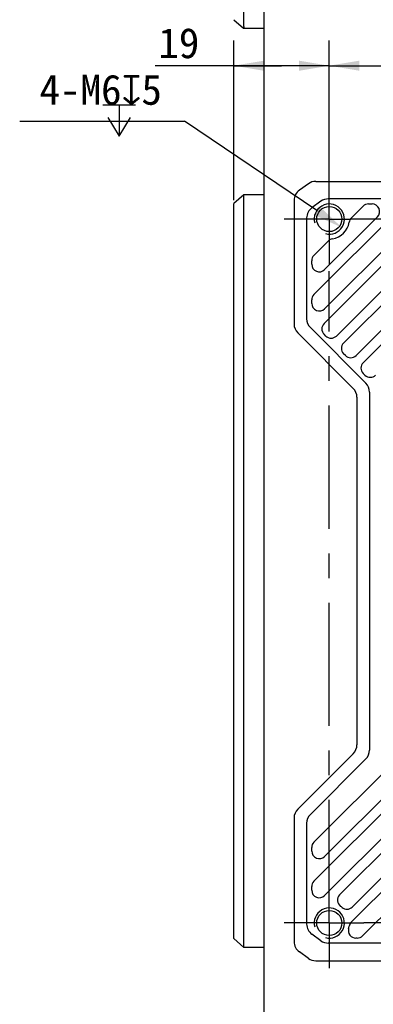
# Model space of a CAD drawing. Header units: millimetres. Extents: x 97 to 455, y 99 to 378.
# Tile 6 of 16: x 261 to 296, y 187 to 285. Entities that reach past the tile are written whole.
import ezdxf
from ezdxf.enums import TextEntityAlignment as Align

# ---------------------------------------------------------------- set-up
doc = ezdxf.new("R2010")
doc.units = ezdxf.units.MM
doc.header["$LTSCALE"] = 32.67
doc.header["$PDMODE"] = 3
doc.header["$PDSIZE"] = 8
doc.linetypes.add('CENTER', pattern=[0.6, 0.375, -0.075, 0.075, -0.075])
doc.layers.get('0').update_dxf_attribs({"linetype": 'CONTINUOUS'})
doc.layers.get('Defpoints').update_dxf_attribs({"linetype": 'CONTINUOUS'})
for name, color, linetype in [('00_COMPONENTS', 7, 'CONTINUOUS'), ('20_ALL_FEATURES', 7, 'CONTINUOUS'), ('51__DRAFT_DIMS', 7, 'CONTINUOUS')]:
    doc.layers.add(name, color=color, linetype=linetype)
doc.styles.get("Standard").update_dxf_attribs({"font": 'simfang.ttf'})
doc.dimstyles.new('DIMSTYLE_2', dxfattribs={"dimtxt": 3, "dimasz": 3, "dimexe": 2.5, "dimexo": 0.5, "dimgap": 0.75, "dimtad": 1, "dimlfac": 2, "dimdsep": 46, "dimtxsty": 'STANDARD', "dimblk": '_FILLED', "dimblk1": '_FILLED', "dimblk2": '_FILLED', "dimcen": 0.09, "dimclrt": 3, "dimazin": 2, "dimtp": 0.3, "dimtm": 0.3, "dimtfac": 1, "dimtofl": 0, "dimtmove": 0, "dimatfit": 3, "dimldrblk": '_FILLED', "dimfxl": 1, "dimtolj": 1, "dimarcsym": 0})
doc.dimstyles.new('DIMSTYLE_5', dxfattribs={"dimtxt": 3, "dimasz": 3, "dimexe": 2.5, "dimexo": 0.5, "dimgap": 0.75, "dimtad": 1, "dimlfac": 2, "dimdsep": 46, "dimtxsty": 'STANDARD', "dimblk": '_FILLED', "dimblk1": '_FILLED', "dimblk2": '_FILLED', "dimcen": 0.09, "dimclrt": 3, "dimazin": 2, "dimtp": 0.2, "dimtm": 0.2, "dimtfac": 1, "dimtofl": 0, "dimtmove": 0, "dimatfit": 3, "dimldrblk": '_FILLED', "dimfxl": 1, "dimtolj": 1, "dimarcsym": 0})
doc.dimstyles.new('DIMSTYLE_6', dxfattribs={"dimtxt": 3, "dimasz": 3, "dimexe": 2.5, "dimexo": 0.5, "dimtad": 1, "dimlfac": 2, "dimdsep": 46, "dimtxsty": 'STANDARD', "dimblk": '_FILLED', "dimblk1": '_FILLED', "dimblk2": '_FILLED', "dimcen": 0.09, "dimclrt": 3, "dimazin": 2, "dimtp": 0.1, "dimtm": 0.1, "dimtfac": 1, "dimtofl": 0, "dimtmove": 0, "dimatfit": 1, "dimldrblk": '_FILLED', "dimfxl": 1, "dimtolj": 1, "dimarcsym": 0})

# ---------------------------------------------------------------- blocks, each defined once
blk = doc.blocks.new('_FILLED')
at = {"color": 0, "linetype": 'ByBlock'}
blk.add_solid([(0, 0), (-1, 0.167), (-1, -0.167)], dxfattribs=at)
blk = doc.blocks.new('*D3')
at = {"layer": '51__DRAFT_DIMS', "color": 4}
for p, q in [((291.78, 265.957), (291.78, 283.208)), ((317.28, 265.957), (317.28, 283.208)), ((291.78, 280.708), (304.53, 280.708)), ((317.28, 280.708), (304.53, 280.708))]:
    blk.add_line(p, q, dxfattribs=at)
at = {"layer": '51__DRAFT_DIMS', "color": 4, "xscale": 3, "yscale": 3, "zscale": 3, "rotation": 180}
blk.add_blockref('_FILLED', (291.78, 280.708), dxfattribs=at)
at = {"layer": '51__DRAFT_DIMS', "color": 4, "xscale": 3, "yscale": 3, "zscale": 3}
blk.add_blockref('_FILLED', (317.28, 280.708), dxfattribs=at)
at = {"layer": '51__DRAFT_DIMS', "color": 3}
blk.add_text('51', height=3, dxfattribs=at).set_placement((304.53, 281.458), align=Align.CENTER)
blk = doc.blocks.new('*D9')
at = {"layer": '51__DRAFT_DIMS', "color": 0, "lineweight": -2}
for p in [(261.003, 275.197), (290.537, 266.297)]:
    blk.add_line(p, (277.379, 275.197), dxfattribs=at)
at = {"layer": 'Defpoints', "color": 0}
for p in [(290.537, 266.297), (293.022, 264.616)]:
    blk.add_point(p, dxfattribs=at)
at = {"layer": '51__DRAFT_DIMS', "color": 0, "linetype": 'ByBlock', "lineweight": -2, "xscale": 3, "yscale": 3, "zscale": 3, "rotation": 325.9279088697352}
blk.add_blockref('_FILLED', (293.022, 264.616), dxfattribs=at)
at = {"layer": '51__DRAFT_DIMS', "color": 3, "insert": (275.143, 279.822), "char_height": 3, "attachment_point": 3, "line_spacing_factor": 0.9}
blk.add_mtext('\\A1;{4-M6{\\fgdt;x}5}', dxfattribs=at)
blk = doc.blocks.new('*D11')
at = {"layer": '51__DRAFT_DIMS', "color": 4}
for p, q in [((282.28, 267.344), (282.28, 283.208)), ((291.78, 265.957), (291.78, 283.208)), ((287.03, 280.708), (274.458, 280.708)), ((282.28, 280.708), (287.03, 280.708)), ((291.78, 280.708), (287.03, 280.708))]:
    blk.add_line(p, q, dxfattribs=at)
at = {"layer": '51__DRAFT_DIMS', "color": 4, "xscale": 3, "yscale": 3, "zscale": 3, "rotation": 180}
blk.add_blockref('_FILLED', (282.28, 280.708), dxfattribs=at)
at = {"layer": '51__DRAFT_DIMS', "color": 4, "xscale": 3, "yscale": 3, "zscale": 3}
blk.add_blockref('_FILLED', (291.78, 280.708), dxfattribs=at)
at = {"layer": '51__DRAFT_DIMS', "color": 3}
blk.add_text('19', height=3, dxfattribs=at).set_placement((278.865, 281.458), align=Align.RIGHT)

msp = doc.modelspace()

# ---------------------------------------------------------------- linework, layer by layer
at = {"layer": '00_COMPONENTS', "color": 7}
for p, q in [((285.2799, 356.4716), (285.2799, 104.4416)), ((283.2799, 284.5976), (283.2799, 286.6055)), ((282.2799, 285.2832), (283.2649, 284.4301)), ((283.2649, 284.4301), (285.2799, 284.4301)), ((289.7039, 268.9738), (288.8033, 268.3305)), ((290.4304, 269.2066), (324.8799, 269.2066)), ((283.2799, 267.8778), (282.2799, 267.0118)), ((283.2799, 193.0354), (283.2799, 267.8778)), ((285.2799, 267.8778), (283.2799, 267.8778)), ((288.2799, 267.3134), (288.2799, 255.0244)), ((326.3799, 267.4566), (291.6804, 267.4566)), ((282.2799, 193.9014), (282.2799, 267.0118)), ((290.9539, 267.2238), (290.0533, 266.5805)), ((290.2495, 257.9499), (299.0366, 266.737)), ((291.2558, 255.0662), (302.9266, 266.737)), ((293.2008, 253.1212), (306.8166, 266.737)), ((293.9655, 265.5559), (295.1466, 266.737)), ((295.1458, 251.1762), (310.7066, 266.737)), ((295.6769, 266.9566), (296.0305, 266.9566)), ((289.5299, 265.5634), (289.5299, 255.5422)), ((291.3102, 260.4257), (296.5608, 265.6763)), ((291.3102, 256.5357), (300.4508, 265.6763)), ((292.4933, 253.8287), (304.3408, 265.6763)), ((294.4383, 251.8837), (308.2308, 265.6763)), ((290.2495, 261.8399), (291.6806, 263.271)), ((290.0299, 260.956), (290.0299, 261.3095)), ((290.0299, 257.066), (290.0299, 257.4195)), ((289.896, 254.6583), (295.4137, 249.1405)), ((288.646, 254.1405), (294.1637, 248.6227)), ((291.4326, 253.8287), (291.2558, 254.0055)), ((293.3776, 251.8837), (293.2008, 252.0605)), ((295.3226, 249.9387), (295.1458, 250.1155)), ((294.5299, 247.7389), (294.5299, 213.1744)), ((295.7799, 248.2566), (295.7799, 212.6566)), ((290.2495, 203.4899), (327.3066, 240.547)), ((291.3102, 202.0757), (326.9531, 237.7186)), ((290.2495, 199.5999), (327.3066, 236.657)), ((291.3102, 198.1857), (326.9531, 233.8286)), ((292.7987, 198.2591), (327.3066, 232.767)), ((294.0613, 197.0467), (326.9531, 229.9386)), ((293.9616, 195.532), (327.3066, 228.877)), ((295.0808, 194.1763), (326.9531, 226.0486)), ((294.1637, 212.2905), (288.646, 206.7727)), ((295.4137, 211.7727), (289.896, 206.255)), ((288.2799, 205.8889), (288.2799, 193.5999)), ((289.5299, 205.3711), (289.5299, 195.3499)), ((290.0299, 202.606), (290.0299, 202.9595)), ((290.0299, 198.716), (290.0299, 199.0695)), ((282.2799, 193.9014), (283.2799, 193.0354)), ((290.9539, 193.6895), (290.0533, 194.3327)), ((294.5505, 193.9566), (294.4256, 193.9566)), ((285.2799, 193.0354), (283.2799, 193.0354)), ((326.3799, 193.4566), (291.6802, 193.4566)), ((289.7039, 191.9395), (288.8033, 192.5827)), ((290.4304, 191.7066), (324.8795, 191.7066))]:
    msp.add_line(p, q, dxfattribs=at)
for centre in [(291.7799, 265.4566), (291.7799, 195.4566)]:
    msp.add_circle(centre, 1.25, dxfattribs=at)
for centre, radius, start, end in [((289.5299, 267.3134), 1.25, 125.537678, 180), ((290.4304, 267.9566), 1.25, 90, 125.537678), ((291.6805, 266.2066), 1.2501, 90.010515, 125.53651), ((290.78, 265.5633), 1.2501, 125.541028, 179.996975), ((295.6769, 266.2066), 0.75, 90, 135), ((296.0305, 266.2066), 0.75, 315, 90), ((294.4959, 265.0255), 0.75, 135, 170.981169), ((291.7799, 265.4566), 2, 279.018831, 350.981169), ((292.2109, 262.7406), 0.75, 99.018831, 135), ((290.7799, 261.3095), 0.75, 135, 180), ((290.7799, 260.956), 0.75, 180, 315), ((290.7799, 257.4195), 0.75, 135, 180), ((290.7799, 257.066), 0.75, 180, 315), ((289.5299, 255.0244), 1.25, 180, 225), ((290.7799, 255.5422), 1.25, 180, 225), ((291.7862, 254.5359), 0.75, 135, 225), ((291.9629, 254.3591), 0.75, 225, 315), ((293.7312, 252.5909), 0.75, 135, 225), ((293.9079, 252.4141), 0.75, 225, 315), ((295.6762, 250.6459), 0.75, 135, 225), ((295.8529, 250.4691), 0.75, 225, 315), ((294.5299, 248.2566), 1.25, 0, 45), ((293.2799, 247.7389), 1.25, 0, 45), ((293.2799, 213.1744), 1.25, 315, 360), ((294.5299, 212.6566), 1.25, 315, 360), ((289.5299, 205.8889), 1.25, 135, 180), ((290.7799, 205.3711), 1.25, 135, 180), ((290.7799, 202.9595), 0.75, 135, 180), ((290.7799, 202.606), 0.75, 180, 315), ((290.7799, 199.0695), 0.75, 135, 180), ((290.7799, 198.716), 0.75, 180, 315), ((293.3291, 197.7287), 0.75, 135, 235.712557), ((291.7799, 195.4566), 2, 50.449758, 55.712557), ((293.5309, 197.5771), 0.75, 230.449758, 315), ((290.78, 195.35), 1.2501, 180.003025, 234.458972), ((294.4256, 194.7066), 0.75, 164.17338, 270), ((291.7799, 195.4566), 2, 344.17338, 350.476589), ((294.492, 195.0016), 0.75, 135, 170.476589), ((294.5505, 194.7066), 0.75, 270, 315), ((289.5299, 193.5999), 1.25, 180, 234.462322), ((291.6805, 194.7067), 1.2501, 234.46349, 269.989485), ((290.4304, 192.9566), 1.25, 234.462322, 270)]:
    msp.add_arc(centre, radius, start, end, dxfattribs=at)
at = {"layer": '00_COMPONENTS', "color": 4}
for centre in [(291.7799, 265.4566), (291.7799, 195.4566)]:
    msp.add_arc(centre, 1.5, 255, 195, dxfattribs=at)
at = {"layer": '00_COMPONENTS', "color": 7}
msp.add_open_spline([(283.2799, 284.5976), (283.2799, 284.5847), (283.2794, 284.5606), (283.2774, 284.5269), (283.2747, 284.4981), (283.2722, 284.4773), (283.2702, 284.4632), (283.269, 284.4546), (283.2678, 284.4473), (283.2668, 284.4413), (283.266, 284.4366), (283.2655, 284.4335), (283.2652, 284.4317), (283.265, 284.4309), (283.265, 284.4304), (283.2649, 284.4302), (283.2649, 284.4301)], degree=3, knots=[0, 0, 0, 0, 0.2291482, 0.4300209, 0.6018627, 0.7438892, 0.8034801, 0.8553344, 0.8993666, 0.9355039, 0.9636799, 0.983845, 0.9909099, 0.9959586, 0.9989893, 1, 1, 1, 1], dxfattribs=at)
at = {"layer": '20_ALL_FEATURES', "color": 1, "linetype": 'CENTER'}
for p, q in [((291.7799, 265.4566), (291.7799, 269.9566)), ((291.7799, 265.4566), (287.2799, 265.4566)), ((291.7799, 265.4566), (291.7799, 260.9566)), ((291.7799, 265.4566), (293.9227, 265.4566)), ((317.2799, 265.4566), (293.9227, 265.4566)), ((291.7799, 195.4566), (291.7799, 260.2724)), ((291.7799, 195.4566), (287.2799, 195.4566)), ((291.7799, 195.4566), (295.2269, 195.4566)), ((291.7799, 195.4566), (291.7799, 190.9566)), ((317.2799, 195.4566), (295.2269, 195.4566))]:
    msp.add_line(p, q, dxfattribs=at)
at = {"layer": '51__DRAFT_DIMS', "color": 3}
for p, q in [((269.2525, 276.8216), (272.5025, 276.8216)), ((270.8775, 276.8216), (270.8775, 273.6966))]:
    msp.add_line(p, q, dxfattribs=at)
msp.add_lwpolyline([(269.7525, 275.5716), (270.8775, 273.6966), (272.0025, 275.5716)], dxfattribs=at)

# ---------------------------------------------------------------- dimensions: what is measured, and where the dimension line sits
at = {"layer": '51__DRAFT_DIMS', "color": 4}
for base, p1, p2, dimstyle, picture, middle in [((291.7799, 280.7084), (282.2799, 266.8444), (291.7799, 265.4566), 'DIMSTYLE_5', '*D11', (276.764, 280.7084)), ((317.2799, 280.7084), (291.7799, 265.4566), (317.2799, 265.4566), 'DIMSTYLE_2', '*D3', (304.4039, 280.7084))]:
    dim = msp.add_linear_dim(base=base, p1=p1, p2=p2, dimstyle=dimstyle, dxfattribs=at)
    dim.commit()
    dim.dimension.update_dxf_attribs({"geometry": picture, "text_midpoint": middle, "dimtype": 160})
dim = msp.add_diameter_dim_2p(p1=(290.5374, 266.297), p2=(293.0224, 264.6163), text='{4-M<>{\\fgdt;x}5}', dimstyle='DIMSTYLE_6', override={"dimtih": 1, "dimtoh": 1, "dimpost": '<>'}, dxfattribs=at)
dim.commit()
dim.dimension.update_dxf_attribs({"geometry": '*D9', "text_midpoint": (268.0728, 275.1966), "dimtype": 163})

doc.saveas('drawing.dxf')
